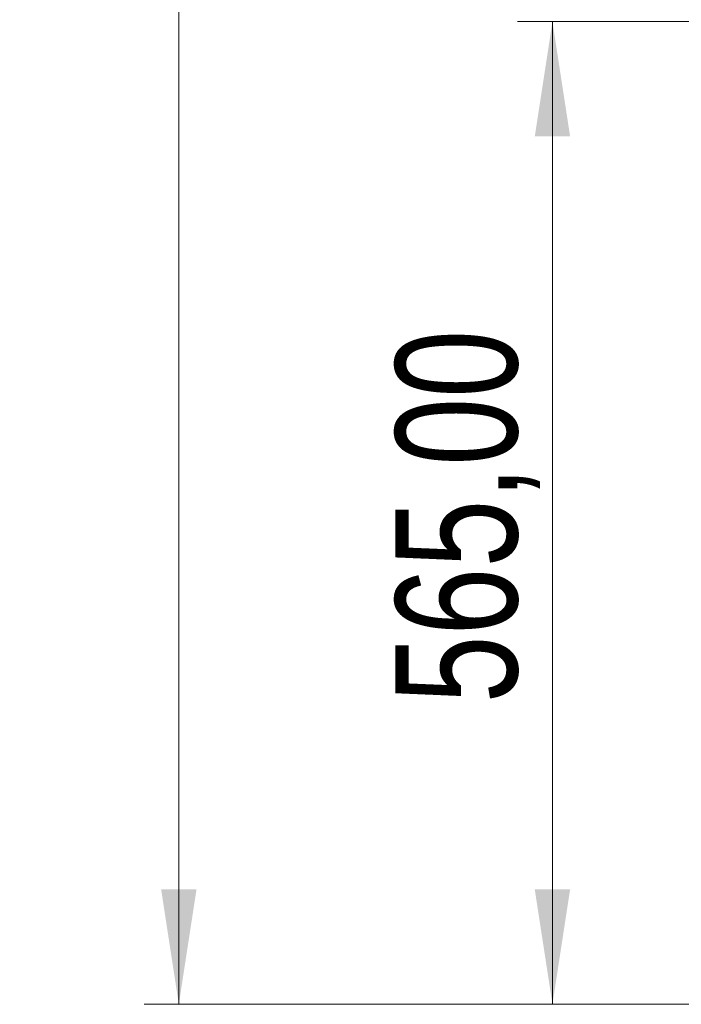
# Model space of a CAD drawing. Header units: millimetres. Extents: x 66 to 110, y 138 to 275.
# Tile 1 of 23: x 66 to 85, y 138 to 166. Entities that reach past the tile are written whole.
import ezdxf

# ---------------------------------------------------------------- set-up
doc = ezdxf.new("R2010")
doc.units = ezdxf.units.MM
doc.styles.add('SLDTEXTSTYLE0', font='TXT', dxfattribs={"width": 0.75})
doc.dimstyles.new('SLDDIMSTYLE0', dxfattribs={"dimtxt": 3.5, "dimasz": 3.302, "dimexe": 0, "dimexo": 0.0625, "dimgap": 0.875, "dimtad": 1, "dimdec": 0, "dimlfac": 20, "dimrnd": 1e-09, "dimzin": 12, "dimdsep": 46, "dimtxsty": 'SLDTEXTSTYLE0', "dimsah": 1, "dimcen": 0.09, "dimadec": 0, "dimazin": 3, "dimtfac": 1, "dimtdec": 0, "dimtofl": 0, "dimtmove": 0, "dimatfit": 3, "dimfxl": 0, "dimfrac": 2, "dimtolj": 1, "dimtzin": 12, "dimarcsym": 0})
doc.dimstyles.new('SLDDIMSTYLE1', dxfattribs={"dimtxt": 3.5, "dimasz": 3.302, "dimexe": 0, "dimexo": 0.0625, "dimgap": 0.875, "dimtad": 1, "dimlfac": 20, "dimrnd": 1e-09, "dimzin": 12, "dimdsep": 46, "dimtxsty": 'SLDTEXTSTYLE0', "dimsah": 1, "dimcen": 0.09, "dimadec": 0, "dimazin": 3, "dimtfac": 1, "dimtmove": 0, "dimatfit": 0, "dimfxl": 0, "dimfrac": 2, "dimtolj": 1, "dimtzin": 12, "dimarcsym": 0})

# ---------------------------------------------------------------- blocks, each defined once
blk = doc.blocks.new('_D')
at = {"color": 7, "linetype": 'Continuous', "lineweight": 0}
for p, q in [((95.103, 218.698), (69.362, 218.698)), ((70.362, 137.698), (70.362, 218.698)), ((93.304, 137.698), (69.362, 137.698))]:
    blk.add_line(p, q, dxfattribs=at)
at = {"color": 7, "linetype": 'Continuous', "lineweight": 18}
for points in [[(70.362, 218.698), (69.854, 215.396), (70.87, 215.396)], [(70.362, 137.698), (70.87, 141), (69.854, 141)]]:
    blk.add_solid(points, dxfattribs=at)
at = {"color": 7, "linetype": 'Continuous', "lineweight": 18, "insert": (65.85, 171.496), "char_height": 3.5, "attachment_point": 1, "rotation": 90, "style": 'SLDTEXTSTYLE0'}
blk.add_mtext('1700', dxfattribs=at)
blk = doc.blocks.new('_D_1')
at = {"color": 7, "linetype": 'Continuous', "lineweight": 0}
for p, q in [((93.304, 165.948), (80.101, 165.948)), ((81.101, 165.948), (81.101, 137.698)), ((93.304, 137.698), (80.101, 137.698))]:
    blk.add_line(p, q, dxfattribs=at)
at = {"color": 7, "linetype": 'Continuous', "lineweight": 18}
for points in [[(81.101, 165.948), (80.593, 162.646), (81.609, 162.646)], [(81.101, 137.698), (81.609, 141), (80.593, 141)]]:
    blk.add_solid(points, dxfattribs=at)
at = {"color": 7, "linetype": 'Continuous', "lineweight": 18, "insert": (76.589, 146.349), "char_height": 3.5, "attachment_point": 1, "rotation": 90, "style": 'SLDTEXTSTYLE0'}
blk.add_mtext('565,00', dxfattribs=at)

msp = doc.modelspace()

# ---------------------------------------------------------------- dimensions: what is measured, and where the dimension line sits
at = {"color": 7, "linetype": 'Continuous', "lineweight": 18}
for base, p1, p2, dimstyle, picture, middle in [((70.36185, 218.6977), (94.30411, 137.6977), (96.10337, 218.6977), 'SLDDIMSTYLE0', '_D', (70.36185, 176.668)), ((81.10097, 137.6977), (94.30411, 165.9477), (94.30411, 137.6977), 'SLDDIMSTYLE1', '_D_1', (81.10097, 153.46053))]:
    dim = msp.add_linear_dim(base=base, p1=p1, p2=p2, angle=90, dimstyle=dimstyle, dxfattribs=at)
    dim.commit()
    dim.dimension.update_dxf_attribs({"geometry": picture, "text_midpoint": middle, "dimtype": 160})

doc.saveas('drawing.dxf')
